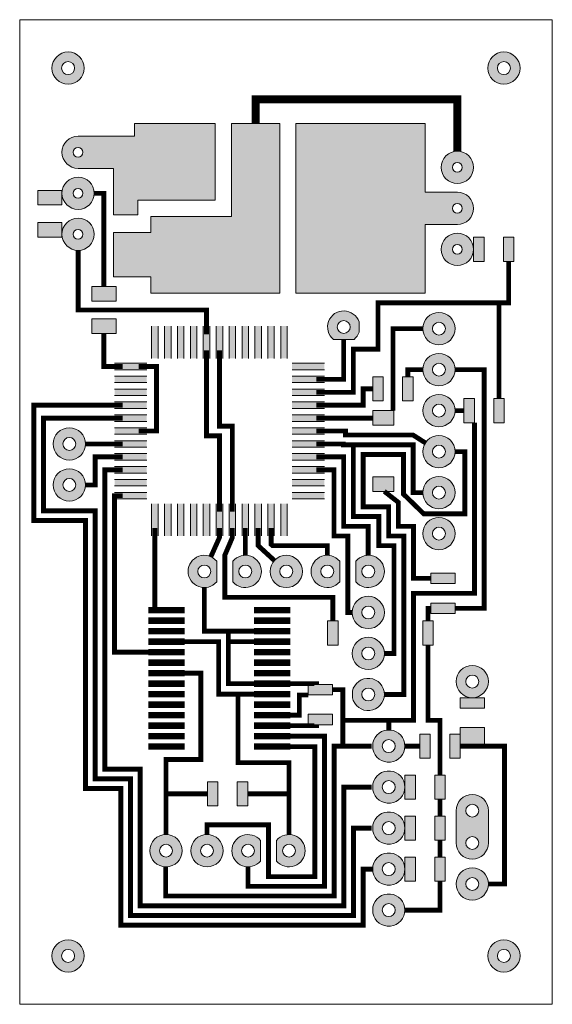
# Model space of a CAD drawing. Header units: millimetres. Extents: x 1042.2 to 1122.8, y 609 to 670.
# Tile 1 of 2: x 1042.2 to 1075.2, y 609 to 670. Entities that reach past the tile are written whole.
import ezdxf

# ---------------------------------------------------------------- set-up
doc = ezdxf.new("R2010")
doc.units = ezdxf.units.MM
doc.layers.add('temp', color=7, linetype='Continuous')
doc.layers.add('Проводники', color=5, linetype='Continuous', lineweight=20)

msp = doc.modelspace()

# ---------------------------------------------------------------- hatches: boundary and pattern name
at = {"layer": 'temp'}
for points in [[(1045.154, 666.553, 0.414214), (1045.554, 666.953, 1), (1044.754, 666.953, 0.414214), (1045.154, 666.553), (1045.154, 665.953, -0.414214), (1044.154, 666.953, -1), (1046.154, 666.953, -0.414214), (1045.154, 665.953)], [(1072.154, 666.553, 0.414214), (1072.554, 666.953, 1), (1071.754, 666.953, 0.414214), (1072.154, 666.553), (1072.154, 665.953, -0.414214), (1071.154, 666.953, -1), (1073.154, 666.953, -0.414214), (1072.154, 665.953)], [(1070.922, 656.474), (1070.272, 656.474), (1070.272, 654.974), (1070.922, 654.974)], [(1072.772, 656.474), (1072.122, 656.474), (1072.122, 654.974), (1072.772, 654.974)], [(1068.13, 650.414, 0.414214), (1068.53, 650.814, 1), (1067.73, 650.814, 0.414214), (1068.13, 650.414), (1068.13, 649.814, -0.414214), (1067.13, 650.814, -1), (1069.13, 650.814, -0.414214), (1068.13, 649.814)], [(1068.13, 647.874, 0.414214), (1068.53, 648.274, 1), (1067.73, 648.274, 0.414214), (1068.13, 647.874), (1068.13, 647.274, -0.414214), (1067.13, 648.274, -1), (1069.13, 648.274, -0.414214), (1068.13, 647.274)], [(1064.03, 646.332), (1064.68, 646.332), (1064.68, 647.832), (1064.03, 647.832)], [(1065.88, 646.332), (1066.53, 646.332), (1066.53, 647.832), (1065.88, 647.832)], [(1068.13, 645.334, 0.414214), (1068.53, 645.734, 1), (1067.73, 645.734, 0.414214), (1068.13, 645.334), (1068.13, 644.734, -0.414214), (1067.13, 645.734, -1), (1069.13, 645.734, -0.414214), (1068.13, 644.734)], [(1070.33, 646.484), (1069.68, 646.484), (1069.68, 644.984), (1070.33, 644.984)], [(1072.18, 646.484), (1071.53, 646.484), (1071.53, 644.984), (1072.18, 644.984)], [(1065.33, 644.832), (1065.33, 645.732), (1064.03, 645.732), (1064.03, 644.832)], [(1045.23, 643.269, 0.414214), (1045.63, 643.669, 1), (1044.83, 643.669, 0.414214), (1045.23, 643.269), (1045.23, 642.669, -0.414214), (1044.23, 643.669, -1), (1046.23, 643.669, -0.414214), (1045.23, 642.669)], [(1068.13, 642.794, 0.414214), (1068.53, 643.194, 1), (1067.73, 643.194, 0.414214), (1068.13, 642.794), (1068.13, 642.194, -0.414214), (1067.13, 643.194, -1), (1069.13, 643.194, -0.414214), (1068.13, 642.194)], [(1045.23, 640.729, 0.414214), (1045.63, 641.129, 1), (1044.83, 641.129, 0.414214), (1045.23, 640.729), (1045.23, 640.129, -0.414214), (1044.23, 641.129, -1), (1046.23, 641.129, -0.414214), (1045.23, 640.129)], [(1065.33, 640.732), (1065.33, 641.632), (1064.03, 641.632), (1064.03, 640.732)], [(1068.13, 640.254, 0.414214), (1068.53, 640.654, 1), (1067.73, 640.654, 0.414214), (1068.13, 640.254), (1068.13, 639.654, -0.414214), (1067.13, 640.654, -1), (1069.13, 640.654, -0.414214), (1068.13, 639.654)], [(1068.13, 637.714, 0.414214), (1068.53, 638.114, 1), (1067.73, 638.114, 0.414214), (1068.13, 637.714), (1068.13, 637.114, -0.414214), (1067.13, 638.114, -1), (1069.13, 638.114, -0.414214), (1068.13, 637.114)], [(1058.27, 635.769, 0.414214), (1058.67, 635.369, 1), (1058.67, 636.169, 0.414214), (1058.27, 635.769), (1057.67, 635.769, -0.414214), (1058.67, 636.769, -1), (1058.67, 634.769, -0.414214), (1057.67, 635.769)], [(1069.13, 635.014), (1069.13, 635.664), (1067.63, 635.664), (1067.63, 635.014)], [(1063.75, 632.829, 0.414214), (1064.15, 633.229, 1), (1063.35, 633.229, 0.414214), (1063.75, 632.829), (1063.75, 632.229, -0.414214), (1062.75, 633.229, -1), (1064.75, 633.229, -0.414214), (1063.75, 632.229)], [(1069.13, 633.164), (1069.13, 633.814), (1067.63, 633.814), (1067.63, 633.164)], [(1061.23, 631.209), (1061.88, 631.209), (1061.88, 632.709), (1061.23, 632.709)], [(1067.13, 631.209), (1067.78, 631.209), (1067.78, 632.709), (1067.13, 632.709)], [(1063.75, 630.289, 0.414214), (1064.15, 630.689, 1), (1063.35, 630.689, 0.414214), (1063.75, 630.289), (1063.75, 629.689, -0.414214), (1062.75, 630.689, -1), (1064.75, 630.689, -0.414214), (1063.75, 629.689)], [(1070.195, 628.549, 0.414214), (1070.595, 628.949, 1), (1069.795, 628.949, 0.414214), (1070.195, 628.549), (1070.195, 627.949, -0.414214), (1069.195, 628.949, -1), (1071.195, 628.949, -0.414214), (1070.195, 627.949)], [(1060.03, 628.769), (1060.03, 628.119), (1061.53, 628.119), (1061.53, 628.769)], [(1070.945, 627.299), (1070.945, 627.949), (1069.445, 627.949), (1069.445, 627.299)], [(1060.03, 626.919), (1060.03, 626.269), (1061.53, 626.269), (1061.53, 626.919)], [(1067.595, 625.699), (1066.945, 625.699), (1066.945, 624.199), (1067.595, 624.199)], [(1069.445, 625.699), (1068.795, 625.699), (1068.795, 624.199), (1069.445, 624.199)], [(1066.67, 623.159), (1066.02, 623.159), (1066.02, 621.659), (1066.67, 621.659)], [(1068.52, 623.159), (1067.87, 623.159), (1067.87, 621.659), (1068.52, 621.659)], [(1053.78, 621.244), (1054.43, 621.244), (1054.43, 622.744), (1053.78, 622.744)], [(1055.63, 621.244), (1056.28, 621.244), (1056.28, 622.744), (1055.63, 622.744)], [(1066.67, 620.619), (1066.02, 620.619), (1066.02, 619.119), (1066.67, 619.119)], [(1068.52, 620.619), (1067.87, 620.619), (1067.87, 619.119), (1068.52, 619.119)], [(1050.82, 618.469, 0.414214), (1051.22, 618.069, 1), (1051.22, 618.869, 0.414214), (1050.82, 618.469), (1050.22, 618.469, -0.414214), (1051.22, 619.469, -1), (1051.22, 617.469, -0.414214), (1050.22, 618.469)], [(1053.36, 618.469, 0.414214), (1053.76, 618.069, 1), (1053.76, 618.869, 0.414214), (1053.36, 618.469), (1052.76, 618.469, -0.414214), (1053.76, 619.469, -1), (1053.76, 617.469, -0.414214), (1052.76, 618.469)], [(1066.67, 618.079), (1066.02, 618.079), (1066.02, 616.579), (1066.67, 616.579)], [(1068.52, 618.079), (1067.87, 618.079), (1067.87, 616.579), (1068.52, 616.579)], [(1070.195, 616.009, 0.414214), (1070.595, 616.409, 1), (1069.795, 616.409, 0.414214), (1070.195, 616.009), (1070.195, 615.409, -0.414214), (1069.195, 616.409, -1), (1071.195, 616.409, -0.414214), (1070.195, 615.409)], [(1045.154, 611.553, 0.414214), (1045.554, 611.953, 1), (1044.754, 611.953, 0.414214), (1045.154, 611.553), (1045.154, 610.953, -0.414214), (1044.154, 611.953, -1), (1046.154, 611.953, -0.414214), (1045.154, 610.953)], [(1072.154, 611.553, 0.414214), (1072.554, 611.953, 1), (1071.754, 611.953, 0.414214), (1072.154, 611.553), (1072.154, 610.953, -0.414214), (1071.154, 611.953, -1), (1073.154, 611.953, -0.414214), (1072.154, 610.953)]]:
    msp.add_hatch(color=256, dxfattribs=at).paths.add_polyline_path(points)
at = {"layer": 'temp', "lineweight": 0}
h = msp.add_hatch(color=256, dxfattribs=at)
h.paths.add_polyline_path([(1054.272, 663.514), (1049.272, 663.514), (1049.272, 662.739), (1045.772, 662.739, 1), (1045.772, 660.739), (1047.972, 660.739), (1047.972, 657.864), (1049.472, 657.864), (1049.472, 658.764), (1054.272, 658.764)])
h.paths.add_polyline_path([(1045.472, 661.739, -1), (1046.072, 661.739, -1)], flags=16)
for points in [[(1055.272, 657.764), (1050.272, 657.764), (1050.272, 656.764), (1047.972, 656.764), (1047.972, 654.014), (1050.272, 654.014), (1050.272, 653.014), (1058.272, 653.014), (1058.272, 663.514), (1055.272, 663.514)], [(1044.772, 658.479), (1044.772, 659.379), (1043.272, 659.379), (1043.272, 658.479)], [(1043.272, 657.379), (1043.272, 656.479), (1044.772, 656.479), (1044.772, 657.379)], [(1046.622, 653.414), (1046.622, 652.514), (1048.122, 652.514), (1048.122, 653.414)], [(1046.622, 651.414), (1046.622, 650.514), (1048.122, 650.514), (1048.122, 651.414)], [(1070.945, 626.099), (1069.445, 626.099), (1069.445, 624.949), (1070.945, 624.949)]]:
    msp.add_hatch(color=256, dxfattribs=at).paths.add_polyline_path(points)
h = msp.add_hatch(color=256, dxfattribs=at)
h.paths.add_polyline_path([(1067.272, 659.264), (1067.272, 663.514), (1059.272, 663.514), (1059.272, 653.014), (1067.272, 653.014), (1067.272, 657.264), (1069.272, 657.264, 1), (1069.272, 659.264)])
h.paths.add_polyline_path([(1069.572, 658.264, -1), (1068.972, 658.264, -1)], flags=16)
h = msp.add_hatch(color=256, dxfattribs=at)
h.paths.add_polyline_path([(1070.272, 660.804, 1), (1068.272, 660.804, 1)])
h.paths.add_polyline_path([(1068.972, 660.804, -1), (1069.572, 660.804, -1)], flags=16)
h = msp.add_hatch(color=256, dxfattribs=at)
h.paths.add_polyline_path([(1046.772, 659.199, 1), (1044.772, 659.199, 1)])
h.paths.add_polyline_path([(1045.472, 659.199, -1), (1046.072, 659.199, -1)], flags=16)
h = msp.add_hatch(color=256, dxfattribs=at)
h.paths.add_polyline_path([(1044.772, 656.659, 1), (1046.772, 656.659, 1)])
h.paths.add_polyline_path([(1046.072, 656.659, -1), (1045.472, 656.659, -1)], flags=16)
h = msp.add_hatch(color=256, dxfattribs=at)
h.paths.add_polyline_path([(1068.272, 655.724, 1), (1070.272, 655.724, 1)])
h.paths.add_polyline_path([(1069.572, 655.724, -1), (1068.972, 655.724, -1)], flags=16)
h = msp.add_hatch(color=256, dxfattribs=at)
h.paths.add_polyline_path([(1061.592, 650.144), (1062.868, 650.144, 0.141248), (1063.18, 650.602), (1063.18, 651.226, 1.328962)])
h.paths.add_polyline_path([(1062.63, 650.914, -1), (1061.83, 650.914, -1)], flags=16)
at = {"layer": 'temp'}
h = msp.add_hatch(color=256, dxfattribs=at)
h.paths.add_polyline_path([(1050.33, 650.969), (1050.33, 648.969), (1050.53, 648.969), (1050.53, 650.969)])
h.paths.add_polyline_path([(1050.53, 650.969), (1050.53, 648.969), (1050.73, 648.969), (1050.73, 650.969)])
h = msp.add_hatch(color=256, dxfattribs=at)
h.paths.add_polyline_path([(1051.13, 650.969), (1051.13, 648.969), (1051.33, 648.969), (1051.33, 650.969)])
h.paths.add_polyline_path([(1051.33, 650.969), (1051.33, 648.969), (1051.53, 648.969), (1051.53, 650.969)])
h = msp.add_hatch(color=256, dxfattribs=at)
h.paths.add_polyline_path([(1051.93, 650.969), (1051.93, 648.969), (1052.13, 648.969), (1052.13, 650.969)])
h.paths.add_polyline_path([(1052.13, 650.969), (1052.13, 648.969), (1052.33, 648.969), (1052.33, 650.969)])
h = msp.add_hatch(color=256, dxfattribs=at)
h.paths.add_polyline_path([(1052.73, 650.969), (1052.73, 648.969), (1052.93, 648.969), (1052.93, 650.969)])
h.paths.add_polyline_path([(1052.93, 650.969), (1052.93, 648.969), (1053.13, 648.969), (1053.13, 650.969)])
h = msp.add_hatch(color=256, dxfattribs=at)
h.paths.add_polyline_path([(1053.53, 650.969), (1053.53, 648.969), (1053.73, 648.969), (1053.73, 650.969)])
h.paths.add_polyline_path([(1053.73, 650.969), (1053.73, 648.969), (1053.93, 648.969), (1053.93, 650.969)])
h = msp.add_hatch(color=256, dxfattribs=at)
h.paths.add_polyline_path([(1054.33, 650.969), (1054.33, 648.969), (1054.53, 648.969), (1054.53, 650.969)])
h.paths.add_polyline_path([(1054.53, 650.969), (1054.53, 648.969), (1054.73, 648.969), (1054.73, 650.969)])
h = msp.add_hatch(color=256, dxfattribs=at)
h.paths.add_polyline_path([(1055.13, 650.969), (1055.13, 648.969), (1055.33, 648.969), (1055.33, 650.969)])
h.paths.add_polyline_path([(1055.33, 650.969), (1055.33, 648.969), (1055.53, 648.969), (1055.53, 650.969)])
h = msp.add_hatch(color=256, dxfattribs=at)
h.paths.add_polyline_path([(1055.93, 650.969), (1055.93, 648.969), (1056.13, 648.969), (1056.13, 650.969)])
h.paths.add_polyline_path([(1056.13, 650.969), (1056.13, 648.969), (1056.33, 648.969), (1056.33, 650.969)])
h = msp.add_hatch(color=256, dxfattribs=at)
h.paths.add_polyline_path([(1056.73, 650.969), (1056.73, 648.969), (1056.93, 648.969), (1056.93, 650.969)])
h.paths.add_polyline_path([(1056.93, 650.969), (1056.93, 648.969), (1057.13, 648.969), (1057.13, 650.969)])
h = msp.add_hatch(color=256, dxfattribs=at)
h.paths.add_polyline_path([(1057.53, 650.969), (1057.53, 648.969), (1057.73, 648.969), (1057.73, 650.969)])
h.paths.add_polyline_path([(1057.73, 650.969), (1057.73, 648.969), (1057.93, 648.969), (1057.93, 650.969)])
h = msp.add_hatch(color=256, dxfattribs=at)
h.paths.add_polyline_path([(1058.33, 650.969), (1058.33, 648.969), (1058.53, 648.969), (1058.53, 650.969)])
h.paths.add_polyline_path([(1058.53, 650.969), (1058.53, 648.969), (1058.73, 648.969), (1058.73, 650.969)])
h = msp.add_hatch(color=256, dxfattribs=at)
h.paths.add_polyline_path([(1048.03, 648.669), (1050.03, 648.669), (1050.03, 648.469), (1048.03, 648.469)])
h.paths.add_polyline_path([(1048.03, 648.469), (1050.03, 648.469), (1050.03, 648.269), (1048.03, 648.269)])
h = msp.add_hatch(color=256, dxfattribs=at)
h.paths.add_polyline_path([(1061.03, 648.669), (1059.03, 648.669), (1059.03, 648.469), (1061.03, 648.469)])
h.paths.add_polyline_path([(1061.03, 648.469), (1059.03, 648.469), (1059.03, 648.269), (1061.03, 648.269)])
h = msp.add_hatch(color=256, dxfattribs=at)
h.paths.add_polyline_path([(1048.03, 647.869), (1050.03, 647.869), (1050.03, 647.669), (1048.03, 647.669)])
h.paths.add_polyline_path([(1048.03, 647.669), (1050.03, 647.669), (1050.03, 647.469), (1048.03, 647.469)])
h = msp.add_hatch(color=256, dxfattribs=at)
h.paths.add_polyline_path([(1061.03, 647.869), (1059.03, 647.869), (1059.03, 647.669), (1061.03, 647.669)])
h.paths.add_polyline_path([(1061.03, 647.669), (1059.03, 647.669), (1059.03, 647.469), (1061.03, 647.469)])
h = msp.add_hatch(color=256, dxfattribs=at)
h.paths.add_polyline_path([(1048.03, 647.069), (1050.03, 647.069), (1050.03, 646.869), (1048.03, 646.869)])
h.paths.add_polyline_path([(1048.03, 646.869), (1050.03, 646.869), (1050.03, 646.669), (1048.03, 646.669)])
h = msp.add_hatch(color=256, dxfattribs=at)
h.paths.add_polyline_path([(1061.03, 647.069), (1059.03, 647.069), (1059.03, 646.869), (1061.03, 646.869)])
h.paths.add_polyline_path([(1061.03, 646.869), (1059.03, 646.869), (1059.03, 646.669), (1061.03, 646.669)])
h = msp.add_hatch(color=256, dxfattribs=at)
h.paths.add_polyline_path([(1048.03, 646.269), (1050.03, 646.269), (1050.03, 646.069), (1048.03, 646.069)])
h.paths.add_polyline_path([(1048.03, 646.069), (1050.03, 646.069), (1050.03, 645.869), (1048.03, 645.869)])
h = msp.add_hatch(color=256, dxfattribs=at)
h.paths.add_polyline_path([(1061.03, 646.269), (1059.03, 646.269), (1059.03, 646.069), (1061.03, 646.069)])
h.paths.add_polyline_path([(1061.03, 646.069), (1059.03, 646.069), (1059.03, 645.869), (1061.03, 645.869)])
h = msp.add_hatch(color=256, dxfattribs=at)
h.paths.add_polyline_path([(1048.03, 645.469), (1050.03, 645.469), (1050.03, 645.269), (1048.03, 645.269)])
h.paths.add_polyline_path([(1048.03, 645.269), (1050.03, 645.269), (1050.03, 645.069), (1048.03, 645.069)])
h = msp.add_hatch(color=256, dxfattribs=at)
h.paths.add_polyline_path([(1061.03, 645.469), (1059.03, 645.469), (1059.03, 645.269), (1061.03, 645.269)])
h.paths.add_polyline_path([(1061.03, 645.269), (1059.03, 645.269), (1059.03, 645.069), (1061.03, 645.069)])
h = msp.add_hatch(color=256, dxfattribs=at)
h.paths.add_polyline_path([(1048.03, 644.669), (1050.03, 644.669), (1050.03, 644.469), (1048.03, 644.469)])
h.paths.add_polyline_path([(1048.03, 644.469), (1050.03, 644.469), (1050.03, 644.269), (1048.03, 644.269)])
h = msp.add_hatch(color=256, dxfattribs=at)
h.paths.add_polyline_path([(1061.03, 644.669), (1059.03, 644.669), (1059.03, 644.469), (1061.03, 644.469)])
h.paths.add_polyline_path([(1061.03, 644.469), (1059.03, 644.469), (1059.03, 644.269), (1061.03, 644.269)])
h = msp.add_hatch(color=256, dxfattribs=at)
h.paths.add_polyline_path([(1048.03, 643.869), (1050.03, 643.869), (1050.03, 643.669), (1048.03, 643.669)])
h.paths.add_polyline_path([(1048.03, 643.669), (1050.03, 643.669), (1050.03, 643.469), (1048.03, 643.469)])
h = msp.add_hatch(color=256, dxfattribs=at)
h.paths.add_polyline_path([(1061.03, 643.869), (1059.03, 643.869), (1059.03, 643.669), (1061.03, 643.669)])
h.paths.add_polyline_path([(1061.03, 643.669), (1059.03, 643.669), (1059.03, 643.469), (1061.03, 643.469)])
h = msp.add_hatch(color=256, dxfattribs=at)
h.paths.add_polyline_path([(1048.03, 643.069), (1050.03, 643.069), (1050.03, 642.869), (1048.03, 642.869)])
h.paths.add_polyline_path([(1048.03, 642.869), (1050.03, 642.869), (1050.03, 642.669), (1048.03, 642.669)])
h = msp.add_hatch(color=256, dxfattribs=at)
h.paths.add_polyline_path([(1061.03, 643.069), (1059.03, 643.069), (1059.03, 642.869), (1061.03, 642.869)])
h.paths.add_polyline_path([(1061.03, 642.869), (1059.03, 642.869), (1059.03, 642.669), (1061.03, 642.669)])
h = msp.add_hatch(color=256, dxfattribs=at)
h.paths.add_polyline_path([(1048.03, 642.269), (1050.03, 642.269), (1050.03, 642.069), (1048.03, 642.069)])
h.paths.add_polyline_path([(1048.03, 642.069), (1050.03, 642.069), (1050.03, 641.869), (1048.03, 641.869)])
h = msp.add_hatch(color=256, dxfattribs=at)
h.paths.add_polyline_path([(1061.03, 642.269), (1059.03, 642.269), (1059.03, 642.069), (1061.03, 642.069)])
h.paths.add_polyline_path([(1061.03, 642.069), (1059.03, 642.069), (1059.03, 641.869), (1061.03, 641.869)])
h = msp.add_hatch(color=256, dxfattribs=at)
h.paths.add_polyline_path([(1048.03, 641.469), (1050.03, 641.469), (1050.03, 641.269), (1048.03, 641.269)])
h.paths.add_polyline_path([(1048.03, 641.269), (1050.03, 641.269), (1050.03, 641.069), (1048.03, 641.069)])
h = msp.add_hatch(color=256, dxfattribs=at)
h.paths.add_polyline_path([(1061.03, 641.469), (1059.03, 641.469), (1059.03, 641.269), (1061.03, 641.269)])
h.paths.add_polyline_path([(1061.03, 641.269), (1059.03, 641.269), (1059.03, 641.069), (1061.03, 641.069)])
h = msp.add_hatch(color=256, dxfattribs=at)
h.paths.add_polyline_path([(1048.03, 640.669), (1050.03, 640.669), (1050.03, 640.469), (1048.03, 640.469)])
h.paths.add_polyline_path([(1048.03, 640.469), (1050.03, 640.469), (1050.03, 640.269), (1048.03, 640.269)])
h = msp.add_hatch(color=256, dxfattribs=at)
h.paths.add_polyline_path([(1061.03, 640.669), (1059.03, 640.669), (1059.03, 640.469), (1061.03, 640.469)])
h.paths.add_polyline_path([(1061.03, 640.469), (1059.03, 640.469), (1059.03, 640.269), (1061.03, 640.269)])
h = msp.add_hatch(color=256, dxfattribs=at)
h.paths.add_polyline_path([(1050.73, 637.969), (1050.73, 639.969), (1050.53, 639.969), (1050.53, 637.969)])
h.paths.add_polyline_path([(1050.53, 637.969), (1050.53, 639.969), (1050.33, 639.969), (1050.33, 637.969)])
h = msp.add_hatch(color=256, dxfattribs=at)
h.paths.add_polyline_path([(1051.53, 637.969), (1051.53, 639.969), (1051.33, 639.969), (1051.33, 637.969)])
h.paths.add_polyline_path([(1051.33, 637.969), (1051.33, 639.969), (1051.13, 639.969), (1051.13, 637.969)])
h = msp.add_hatch(color=256, dxfattribs=at)
h.paths.add_polyline_path([(1052.33, 637.969), (1052.33, 639.969), (1052.13, 639.969), (1052.13, 637.969)])
h.paths.add_polyline_path([(1052.13, 637.969), (1052.13, 639.969), (1051.93, 639.969), (1051.93, 637.969)])
h = msp.add_hatch(color=256, dxfattribs=at)
h.paths.add_polyline_path([(1053.13, 637.969), (1053.13, 639.969), (1052.93, 639.969), (1052.93, 637.969)])
h.paths.add_polyline_path([(1052.93, 637.969), (1052.93, 639.969), (1052.73, 639.969), (1052.73, 637.969)])
h = msp.add_hatch(color=256, dxfattribs=at)
h.paths.add_polyline_path([(1053.93, 637.969), (1053.93, 639.969), (1053.73, 639.969), (1053.73, 637.969)])
h.paths.add_polyline_path([(1053.73, 637.969), (1053.73, 639.969), (1053.53, 639.969), (1053.53, 637.969)])
h = msp.add_hatch(color=256, dxfattribs=at)
h.paths.add_polyline_path([(1054.73, 637.969), (1054.73, 639.969), (1054.53, 639.969), (1054.53, 637.969)])
h.paths.add_polyline_path([(1054.53, 637.969), (1054.53, 639.969), (1054.33, 639.969), (1054.33, 637.969)])
h = msp.add_hatch(color=256, dxfattribs=at)
h.paths.add_polyline_path([(1055.53, 637.969), (1055.53, 639.969), (1055.33, 639.969), (1055.33, 637.969)])
h.paths.add_polyline_path([(1055.33, 637.969), (1055.33, 639.969), (1055.13, 639.969), (1055.13, 637.969)])
h = msp.add_hatch(color=256, dxfattribs=at)
h.paths.add_polyline_path([(1056.33, 637.969), (1056.33, 639.969), (1056.13, 639.969), (1056.13, 637.969)])
h.paths.add_polyline_path([(1056.13, 637.969), (1056.13, 639.969), (1055.93, 639.969), (1055.93, 637.969)])
h = msp.add_hatch(color=256, dxfattribs=at)
h.paths.add_polyline_path([(1057.13, 637.969), (1057.13, 639.969), (1056.93, 639.969), (1056.93, 637.969)])
h.paths.add_polyline_path([(1056.93, 637.969), (1056.93, 639.969), (1056.73, 639.969), (1056.73, 637.969)])
h = msp.add_hatch(color=256, dxfattribs=at)
h.paths.add_polyline_path([(1057.93, 637.969), (1057.93, 639.969), (1057.73, 639.969), (1057.73, 637.969)])
h.paths.add_polyline_path([(1057.73, 637.969), (1057.73, 639.969), (1057.53, 639.969), (1057.53, 637.969)])
h = msp.add_hatch(color=256, dxfattribs=at)
h.paths.add_polyline_path([(1058.73, 637.969), (1058.73, 639.969), (1058.53, 639.969), (1058.53, 637.969)])
h.paths.add_polyline_path([(1058.53, 637.969), (1058.53, 639.969), (1058.33, 639.969), (1058.33, 637.969)])
at = {"layer": 'temp', "lineweight": 0}
h = msp.add_hatch(color=256, dxfattribs=at)
h.paths.add_polyline_path([(1054.36, 635.131), (1054.36, 636.407, 2.774104)])
h.paths.add_polyline_path([(1053.99, 635.769, -1), (1053.19, 635.769, -1)], flags=16)
h = msp.add_hatch(color=256, dxfattribs=at)
h.paths.add_polyline_path([(1055.36, 636.407), (1055.36, 635.131, 2.774104)])
h.paths.add_polyline_path([(1056.53, 635.769, -1), (1055.73, 635.769, -1)], flags=16)
h = msp.add_hatch(color=256, dxfattribs=at)
h.paths.add_polyline_path([(1061.98, 635.131), (1061.98, 636.407, 2.774104)])
h.paths.add_polyline_path([(1060.81, 635.769, -1), (1061.61, 635.769, -1)], flags=16)
h = msp.add_hatch(color=256, dxfattribs=at)
h.paths.add_polyline_path([(1062.98, 636.407), (1062.98, 635.131, 2.774104)])
h.paths.add_polyline_path([(1064.15, 635.769, -1), (1063.35, 635.769, -1)], flags=16)
at = {"layer": 'temp'}
h = msp.add_hatch(color=256, dxfattribs=at)
h.paths.add_polyline_path([(1062.77, 628.348), (1062.77, 627.95, 9.949874)])
h.paths.add_polyline_path([(1064.15, 628.149, -1), (1063.35, 628.149, -1)], flags=16)
at = {"layer": 'temp', "lineweight": 0}
h = msp.add_hatch(color=256, dxfattribs=at)
h.paths.add_polyline_path([(1064.04, 625.148), (1064.04, 624.75, 9.949874)])
h.paths.add_polyline_path([(1064.62, 624.949, -1), (1065.42, 624.949, -1)], flags=16)
h = msp.add_hatch(color=256, dxfattribs=at)
h.paths.add_polyline_path([(1064.04, 622.608), (1064.04, 622.21, 9.949874)])
h.paths.add_polyline_path([(1065.42, 622.409, -1), (1064.62, 622.409, -1)], flags=16)
at = {"layer": 'temp'}
h = msp.add_hatch(color=256, dxfattribs=at)
h.paths.add_polyline_path([(1071.195, 620.949, 1), (1069.195, 620.949), (1069.195, 618.949, 1), (1071.195, 618.949)])
h.paths.add_polyline_path([(1069.795, 620.949, -1), (1070.595, 620.949, -1)], flags=16)
h.paths.add_polyline_path([(1070.595, 618.949, -1), (1069.795, 618.949, -1)], flags=16)
at = {"layer": 'temp', "lineweight": 0}
h = msp.add_hatch(color=256, dxfattribs=at)
h.paths.add_polyline_path([(1064.04, 620.068), (1064.04, 619.67, 9.949874)])
h.paths.add_polyline_path([(1065.42, 619.869, -1), (1064.62, 619.869, -1)], flags=16)
h = msp.add_hatch(color=256, dxfattribs=at)
h.paths.add_polyline_path([(1057.07, 619.107, 2.774104), (1057.07, 617.831)])
h.paths.add_polyline_path([(1055.9, 618.469, -1), (1056.7, 618.469, -1)], flags=16)
h = msp.add_hatch(color=256, dxfattribs=at)
h.paths.add_polyline_path([(1058.07, 619.107), (1058.07, 617.831, 2.774104)])
h.paths.add_polyline_path([(1059.24, 618.469, -1), (1058.44, 618.469, -1)], flags=16)
h = msp.add_hatch(color=256, dxfattribs=at)
h.paths.add_polyline_path([(1064.04, 617.528), (1064.04, 617.13, 9.949874)])
h.paths.add_polyline_path([(1065.42, 617.329, -1), (1064.62, 617.329, -1)], flags=16)
h = msp.add_hatch(color=256, dxfattribs=at)
h.paths.add_polyline_path([(1064.04, 614.988), (1064.04, 614.59, 9.949874)])
h.paths.add_polyline_path([(1065.42, 614.789, -1), (1064.62, 614.789, -1)], flags=16)

# ---------------------------------------------------------------- linework, layer by layer
at = {"layer": 'Проводники'}
for p, q in [((1075.154, 669.953), (1042.154, 669.953)), ((1042.154, 608.953), (1042.154, 669.953)), ((1075.154, 669.953), (1075.154, 608.953)), ((1075.154, 608.953), (1042.154, 608.953))]:
    msp.add_line(p, q, dxfattribs=at)
at = {"layer": 'Проводники', "lineweight": 0}
for p, q in [((1058.272, 663.514), (1055.272, 663.514)), ((1047.972, 657.864), (1047.972, 660.739)), ((1050.33, 648.969), (1050.33, 650.969)), ((1050.73, 648.969), (1050.73, 650.969)), ((1051.13, 648.969), (1051.13, 650.969)), ((1051.53, 648.969), (1051.53, 650.969)), ((1051.93, 648.969), (1051.93, 650.969)), ((1052.33, 648.969), (1052.33, 650.969)), ((1052.73, 648.969), (1052.73, 650.969)), ((1053.13, 648.969), (1053.13, 650.969)), ((1053.53, 648.969), (1053.53, 650.969)), ((1053.93, 648.969), (1053.93, 650.969)), ((1054.33, 648.969), (1054.33, 650.969)), ((1054.73, 648.969), (1054.73, 650.969)), ((1055.13, 648.969), (1055.13, 650.969)), ((1055.53, 648.969), (1055.53, 650.969)), ((1055.93, 648.969), (1055.93, 650.969)), ((1056.33, 648.969), (1056.33, 650.969)), ((1056.73, 648.969), (1056.73, 650.969)), ((1057.13, 648.969), (1057.13, 650.969)), ((1057.53, 648.969), (1057.53, 650.969)), ((1057.93, 648.969), (1057.93, 650.969)), ((1058.33, 648.969), (1058.33, 650.969)), ((1058.73, 648.969), (1058.73, 650.969)), ((1063.18, 651.226), (1063.18, 650.602)), ((1061.592, 650.144), (1062.868, 650.144)), ((1050.03, 648.669), (1048.03, 648.669)), ((1059.03, 648.669), (1061.03, 648.669)), ((1050.03, 648.269), (1048.03, 648.269)), ((1050.03, 647.869), (1048.03, 647.869)), ((1059.03, 648.269), (1061.03, 648.269)), ((1059.03, 647.869), (1061.03, 647.869)), ((1050.03, 647.469), (1048.03, 647.469)), ((1059.03, 647.469), (1061.03, 647.469)), ((1050.03, 647.069), (1048.03, 647.069)), ((1050.03, 646.669), (1048.03, 646.669)), ((1059.03, 647.069), (1061.03, 647.069)), ((1059.03, 646.669), (1061.03, 646.669)), ((1050.03, 646.269), (1048.03, 646.269)), ((1059.03, 646.269), (1061.03, 646.269)), ((1050.03, 645.869), (1048.03, 645.869)), ((1050.03, 645.469), (1048.03, 645.469)), ((1059.03, 645.869), (1061.03, 645.869)), ((1059.03, 645.469), (1061.03, 645.469)), ((1050.03, 645.069), (1048.03, 645.069)), ((1059.03, 645.069), (1061.03, 645.069)), ((1050.03, 644.669), (1048.03, 644.669)), ((1050.03, 644.269), (1048.03, 644.269)), ((1059.03, 644.669), (1061.03, 644.669)), ((1059.03, 644.269), (1061.03, 644.269)), ((1050.03, 643.869), (1048.03, 643.869)), ((1059.03, 643.869), (1061.03, 643.869)), ((1050.03, 643.469), (1048.03, 643.469)), ((1050.03, 643.069), (1048.03, 643.069)), ((1059.03, 643.469), (1061.03, 643.469)), ((1059.03, 643.069), (1061.03, 643.069)), ((1050.03, 642.669), (1048.03, 642.669)), ((1059.03, 642.669), (1061.03, 642.669)), ((1050.03, 642.269), (1048.03, 642.269)), ((1050.03, 641.869), (1048.03, 641.869)), ((1059.03, 642.269), (1061.03, 642.269)), ((1059.03, 641.869), (1061.03, 641.869)), ((1050.03, 641.469), (1048.03, 641.469)), ((1059.03, 641.469), (1061.03, 641.469)), ((1050.03, 641.069), (1048.03, 641.069)), ((1050.03, 640.669), (1048.03, 640.669)), ((1059.03, 641.069), (1061.03, 641.069)), ((1059.03, 640.669), (1061.03, 640.669)), ((1050.03, 640.269), (1048.03, 640.269)), ((1050.33, 639.969), (1050.33, 637.969)), ((1050.73, 639.969), (1050.73, 637.969)), ((1051.13, 639.969), (1051.13, 637.969)), ((1051.53, 639.969), (1051.53, 637.969)), ((1051.93, 639.969), (1051.93, 637.969)), ((1052.33, 639.969), (1052.33, 637.969)), ((1052.73, 639.969), (1052.73, 637.969)), ((1053.13, 639.969), (1053.13, 637.969)), ((1053.53, 639.969), (1053.53, 637.969)), ((1053.93, 639.969), (1053.93, 637.969)), ((1054.33, 639.969), (1054.33, 637.969)), ((1054.73, 639.969), (1054.73, 637.969)), ((1055.13, 639.969), (1055.13, 637.969)), ((1055.53, 639.969), (1055.53, 637.969)), ((1055.93, 639.969), (1055.93, 637.969)), ((1056.33, 639.969), (1056.33, 637.969)), ((1056.73, 639.969), (1056.73, 637.969)), ((1057.13, 639.969), (1057.13, 637.969)), ((1057.53, 639.969), (1057.53, 637.969)), ((1057.93, 639.969), (1057.93, 637.969)), ((1058.33, 639.969), (1058.33, 637.969)), ((1058.73, 639.969), (1058.73, 637.969)), ((1059.03, 640.269), (1061.03, 640.269)), ((1062.77, 627.95), (1062.77, 628.348)), ((1069.195, 620.949), (1069.195, 618.949)), ((1071.195, 620.949), (1071.195, 618.949))]:
    msp.add_line(p, q, dxfattribs=at)
at = {"layer": 'Проводники'}
for points, const_width in [([(1069.272, 661.804), (1069.272, 665.014), (1056.772, 665.014), (1056.772, 663.514)], 0.5), ([(1046.772, 659.199), (1047.372, 659.199), (1047.372, 653.414)], 0.3), ([(1053.73, 650.469), (1053.73, 651.964), (1045.772, 651.964), (1045.772, 655.659)], 0.3), ([(1060.53, 646.869), (1062.83, 646.869), (1062.83, 649.544), (1064.355, 649.544), (1064.355, 652.414), (1072.447, 652.414), (1072.447, 654.974)], 0.3), ([(1071.855, 646.484), (1071.855, 652.414)], 0.3), ([(1067.13, 650.814), (1065.28, 650.814), (1065.28, 645.732)], 0.3), ([(1048.53, 648.469), (1047.372, 648.469), (1047.372, 650.514)], 0.3), ([(1060.53, 647.669), (1062.23, 647.669), (1062.23, 650.144)], 0.3), ([(1053.73, 649.469), (1053.73, 644.169), (1054.53, 644.169), (1054.53, 639.469)], 0.3), ([(1055.33, 639.469), (1055.33, 644.769), (1054.53, 644.769), (1054.53, 649.469)], 0.3), ([(1049.53, 644.469), (1050.63, 644.469), (1050.63, 648.469), (1049.53, 648.469)], 0.3), ([(1066.205, 647.832), (1066.205, 648.274), (1067.13, 648.274)], 0.3), ([(1069.13, 633.489), (1070.93, 633.489), (1070.93, 648.274), (1069.13, 648.274)], 0.3), ([(1060.53, 646.069), (1063.43, 646.069), (1063.43, 647.082), (1064.03, 647.082)], 0.3), ([(1048.53, 646.069), (1043.03, 646.069), (1043.03, 638.929), (1046.23, 638.929), (1046.23, 622.319), (1048.42, 622.319), (1048.42, 613.859), (1063.44, 613.859), (1063.44, 617.329), (1064.04, 617.329)], 0.3), ([(1048.53, 645.269), (1043.63, 645.269), (1043.63, 639.529), (1046.83, 639.529), (1046.83, 622.919), (1049.02, 622.919), (1049.02, 614.459), (1062.84, 614.459), (1062.84, 619.869), (1063.97, 619.869)], 0.3), ([(1060.53, 645.269), (1064.03, 645.269)], 0.3), ([(1069.68, 645.734), (1069.13, 645.734)], 0.3), ([(1062.17, 626.549), (1066.55, 626.549), (1066.55, 634.414), (1070.33, 634.414), (1070.33, 644.984)], 0.3), ([(1060.53, 644.469), (1062.342, 644.469), (1062.342, 644.225), (1066.53, 644.219), (1067.33, 643.707)], 0.3), ([(1048.53, 643.669), (1046.23, 643.669)], 0.3), ([(1060.53, 643.669), (1062.21, 643.669), (1062.21, 643.619), (1066.53, 643.619), (1066.53, 640.654), (1067.13, 640.654)], 0.3), ([(1064.75, 630.689), (1065.35, 630.689), (1065.35, 637.369), (1064.41, 637.369), (1064.41, 639.169), (1062.83, 639.169), (1062.83, 643.619)], 0.3), ([(1048.53, 642.869), (1046.83, 642.869), (1046.83, 641.129), (1046.23, 641.129)], 0.3), ([(1063.75, 636.769), (1063.75, 638.569), (1062.23, 638.569), (1062.23, 642.869), (1060.53, 642.869)], 0.3), ([(1069.13, 643.194), (1069.73, 643.194), (1069.73, 639.341), (1067.188, 639.341), (1065.93, 640.563), (1065.93, 643.019), (1063.43, 643.019), (1063.43, 639.769), (1065.01, 639.769), (1065.01, 637.969), (1065.95, 637.969), (1065.95, 628.149), (1064.75, 628.149)], 0.3), ([(1048.53, 642.069), (1047.43, 642.069), (1047.43, 623.519), (1049.62, 623.519), (1049.62, 615.059), (1062.24, 615.059), (1062.24, 622.409), (1063.97, 622.409)], 0.3), ([(1060.53, 642.069), (1061.63, 642.069), (1061.63, 637.969), (1062.48, 637.969), (1062.48, 633.229), (1062.75, 633.229)], 0.3), ([(1048.53, 640.469), (1048.03, 640.469), (1048.03, 630.769), (1050.63, 630.769)], 0.3), ([(1067.63, 635.339), (1066.55, 635.339), (1066.55, 638.569), (1065.61, 638.569), (1065.61, 640.055), (1064.743, 640.732)], 0.3), ([(1050.53, 638.469), (1050.53, 633.369)], 0.3), ([(1054.53, 638.469), (1054.53, 637.869), (1053.998, 636.682)], 0.3), ([(1061.555, 632.709), (1061.555, 634.169), (1054.86, 634.169), (1054.86, 636.769), (1055.33, 637.869), (1055.33, 638.469)], 0.3), ([(1056.13, 638.469), (1056.13, 636.769)], 0.3), ([(1056.93, 638.469), (1056.93, 637.369), (1057.934, 636.446)], 0.3), ([(1061.21, 636.769), (1061.21, 637.369), (1057.816, 637.369), (1057.73, 637.449), (1057.73, 638.469)], 0.3), ([(1053.59, 634.769), (1053.59, 632.069), (1055.08, 632.069), (1055.08, 628.819), (1056.68, 628.819)], 0.3), ([(1052.38, 633.369), (1050.13, 633.369)], 0.4), ([(1056.68, 633.369), (1058.93, 633.369)], 0.4), ([(1067.455, 632.709), (1067.455, 633.489), (1067.63, 633.489)], 0.3), ([(1052.38, 632.719), (1050.13, 632.719)], 0.4), ([(1056.68, 632.719), (1058.93, 632.719)], 0.4), ([(1052.38, 632.069), (1050.13, 632.069)], 0.4), ([(1056.68, 632.069), (1055.08, 632.069)], 0.3), ([(1056.68, 632.069), (1058.93, 632.069)], 0.4), ([(1052.38, 631.419), (1050.13, 631.419)], 0.4), ([(1052.38, 631.419), (1054.48, 631.419), (1054.48, 628.169), (1056.213, 628.169), (1056.68, 628.169)], 0.3), ([(1056.68, 631.419), (1055.08, 631.419)], 0.3), ([(1056.68, 631.419), (1058.93, 631.419)], 0.4), ([(1068.195, 623.159), (1068.195, 626.549), (1067.455, 626.549), (1067.455, 631.209)], 0.3), ([(1052.38, 630.769), (1050.13, 630.769)], 0.4), ([(1056.68, 630.769), (1058.93, 630.769)], 0.4), ([(1052.38, 630.119), (1050.13, 630.119)], 0.4), ([(1056.68, 630.119), (1058.93, 630.119)], 0.4), ([(1052.38, 629.469), (1050.13, 629.469)], 0.4), ([(1051.22, 619.469), (1051.22, 624.119), (1053.38, 624.119), (1053.38, 629.469), (1052.38, 629.469)], 0.3), ([(1056.68, 629.469), (1058.93, 629.469)], 0.4), ([(1052.38, 628.819), (1050.13, 628.819)], 0.4), ([(1056.68, 628.819), (1058.93, 628.819)], 0.4), ([(1058.93, 628.819), (1060.55, 628.819), (1060.55, 628.769)], 0.3), ([(1052.38, 628.169), (1050.13, 628.169)], 0.4), ([(1055.68, 628.169), (1055.68, 623.919), (1058.84, 623.919), (1058.84, 619.469)], 0.3), ([(1056.68, 628.169), (1058.93, 628.169)], 0.4), ([(1062.17, 624.949), (1062.17, 628.444), (1061.53, 628.444)], 0.3), ([(1052.38, 627.519), (1050.13, 627.519)], 0.4), ([(1056.68, 627.519), (1058.93, 627.519)], 0.4), ([(1058.93, 626.869), (1059.48, 626.869), (1059.48, 628.119), (1060.03, 628.119)], 0.3), ([(1052.38, 626.869), (1050.13, 626.869)], 0.4), ([(1056.68, 626.869), (1058.93, 626.869)], 0.4), ([(1065.02, 625.949), (1065.02, 626.549)], 0.3), ([(1052.38, 626.219), (1050.13, 626.219)], 0.4), ([(1056.68, 626.219), (1058.93, 626.219)], 0.4), ([(1058.93, 626.219), (1060.55, 626.219), (1060.55, 626.269)], 0.3), ([(1052.38, 625.569), (1050.13, 625.569)], 0.4), ([(1058.93, 625.569), (1061.04, 625.569), (1061.04, 616.259), (1056.3, 616.259), (1056.3, 617.469)], 0.3), ([(1056.68, 625.569), (1058.93, 625.569)], 0.4), ([(1052.38, 624.919), (1050.13, 624.919)], 0.4), ([(1051.199, 617.469), (1051.199, 615.659), (1061.64, 615.659), (1061.64, 624.949), (1063.97, 624.949)], 0.3), ([(1058.93, 624.919), (1060.44, 624.919), (1060.44, 616.859), (1057.57, 616.859), (1057.57, 620.069), (1053.76, 620.069), (1053.76, 619.469)], 0.3), ([(1056.68, 624.919), (1058.93, 624.919)], 0.4), ([(1066.02, 624.949), (1066.945, 624.949)], 0.3), ([(1071.195, 616.409), (1072.195, 616.409), (1072.195, 624.949), (1069.445, 624.949)], 0.3), ([(1053.78, 621.994), (1051.22, 621.994)], 0.3), ([(1056.28, 621.994), (1058.84, 621.994)], 0.3), ([(1068.195, 620.619), (1068.195, 621.659)], 0.3), ([(1068.195, 619.119), (1068.195, 618.079)], 0.3), ([(1068.195, 616.579), (1068.195, 614.789), (1066.02, 614.789)], 0.3)]:
    msp.add_lwpolyline(points, dxfattribs=dict(at, const_width=const_width))
at = {"layer": 'Проводники', "lineweight": 0}
for points in [[(1049.272, 662.739), (1049.272, 663.514)], [(1054.272, 663.514), (1049.272, 663.514)], [(1058.272, 663.514), (1058.272, 653.014), (1050.272, 653.014)], [(1054.272, 658.764), (1054.272, 663.514)], [(1055.272, 657.764), (1055.272, 663.514)], [(1059.272, 663.514), (1059.272, 653.014)], [(1059.272, 663.514), (1067.272, 663.514)], [(1067.272, 659.264), (1067.272, 663.514)], [(1045.772, 662.739), (1049.272, 662.739)], [(1045.772, 660.739), (1047.972, 660.739)], [(1044.772, 659.379), (1043.272, 659.379)], [(1043.272, 659.379), (1043.272, 658.479)], [(1044.772, 658.479), (1044.772, 659.379)], [(1069.272, 659.264), (1067.272, 659.264)], [(1043.272, 658.479), (1044.772, 658.479)], [(1054.272, 658.764), (1049.472, 658.764)], [(1049.472, 658.764), (1049.472, 657.864)], [(1049.472, 657.864), (1047.972, 657.864)], [(1050.272, 656.764), (1050.272, 657.764)], [(1055.272, 657.764), (1050.272, 657.764)], [(1043.272, 656.479), (1043.272, 657.379)], [(1043.272, 657.379), (1044.772, 657.379)], [(1044.772, 657.379), (1044.772, 656.479)], [(1069.272, 657.264), (1067.272, 657.264)], [(1067.272, 653.014), (1067.272, 657.264)], [(1044.772, 656.479), (1043.272, 656.479)], [(1047.972, 654.014), (1047.972, 656.764)], [(1047.972, 656.764), (1050.272, 656.764)], [(1050.272, 654.014), (1047.972, 654.014)], [(1050.272, 653.014), (1050.272, 654.014)], [(1046.622, 652.514), (1046.622, 653.414)], [(1046.622, 653.414), (1048.122, 653.414)], [(1048.122, 653.414), (1048.122, 652.514)], [(1059.272, 653.014), (1067.272, 653.014)], [(1048.122, 652.514), (1046.622, 652.514)], [(1046.622, 650.514), (1046.622, 651.414)], [(1046.622, 651.414), (1048.122, 651.414)], [(1048.122, 651.414), (1048.122, 650.514)], [(1048.122, 650.514), (1046.622, 650.514)], [(1054.36, 635.131), (1054.36, 636.407)], [(1055.36, 635.131), (1055.36, 636.407)], [(1061.98, 635.131), (1061.98, 636.407)], [(1061.98, 635.131), (1061.98, 636.407)], [(1062.98, 635.131), (1062.98, 636.407)], [(1062.98, 635.131), (1062.98, 636.407)], [(1057.07, 617.831), (1057.07, 619.107)], [(1058.07, 617.831), (1058.07, 619.107)], [(1064.04, 614.988), (1064.04, 614.59)]]:
    msp.add_lwpolyline(points, dxfattribs=at)
for points in [[(1045.772, 662.739, 1), (1045.772, 660.739)], [(1069.272, 657.264, 1), (1069.272, 659.264)]]:
    msp.add_lwpolyline(points, format="xyb", dxfattribs=at)
for points in [[(1070.272, 654.974), (1070.922, 654.974), (1070.922, 656.474), (1070.272, 656.474)], [(1072.122, 654.974), (1072.122, 656.474), (1072.772, 656.474), (1072.772, 654.974)], [(1064.68, 647.832), (1064.68, 646.332), (1064.03, 646.332), (1064.03, 647.832)], [(1066.53, 647.832), (1065.88, 647.832), (1065.88, 646.332), (1066.53, 646.332)], [(1069.68, 644.984), (1070.33, 644.984), (1070.33, 646.484), (1069.68, 646.484)], [(1071.53, 644.984), (1071.53, 646.484), (1072.18, 646.484), (1072.18, 644.984)], [(1065.33, 645.732), (1065.33, 644.832), (1064.03, 644.832), (1064.03, 645.732)], [(1065.33, 641.632), (1065.33, 640.732), (1064.03, 640.732), (1064.03, 641.632)], [(1067.63, 635.664), (1067.63, 635.014), (1069.13, 635.014), (1069.13, 635.664)], [(1067.63, 633.814), (1069.13, 633.814), (1069.13, 633.164), (1067.63, 633.164)], [(1061.88, 632.709), (1061.23, 632.709), (1061.23, 631.209), (1061.88, 631.209)], [(1067.78, 632.709), (1067.13, 632.709), (1067.13, 631.209), (1067.78, 631.209)], [(1061.53, 628.119), (1060.03, 628.119), (1060.03, 628.769), (1061.53, 628.769)], [(1069.445, 627.949), (1069.445, 627.299), (1070.945, 627.299), (1070.945, 627.949)], [(1061.53, 626.269), (1061.53, 626.919), (1060.03, 626.919), (1060.03, 626.269)], [(1069.445, 626.099), (1070.945, 626.099), (1070.945, 624.949), (1069.445, 624.949)], [(1066.945, 624.199), (1067.595, 624.199), (1067.595, 625.699), (1066.945, 625.699)], [(1068.795, 624.199), (1068.795, 625.699), (1069.445, 625.699), (1069.445, 624.199)], [(1066.02, 621.659), (1066.67, 621.659), (1066.67, 623.159), (1066.02, 623.159)], [(1067.87, 621.659), (1067.87, 623.159), (1068.52, 623.159), (1068.52, 621.659)], [(1054.43, 622.744), (1054.43, 621.244), (1053.78, 621.244), (1053.78, 622.744)], [(1056.28, 622.744), (1055.63, 622.744), (1055.63, 621.244), (1056.28, 621.244)], [(1066.02, 619.119), (1066.67, 619.119), (1066.67, 620.619), (1066.02, 620.619)], [(1067.87, 619.119), (1067.87, 620.619), (1068.52, 620.619), (1068.52, 619.119)], [(1066.02, 616.579), (1066.67, 616.579), (1066.67, 618.079), (1066.02, 618.079)], [(1067.87, 616.579), (1067.87, 618.079), (1068.52, 618.079), (1068.52, 616.579)]]:
    msp.add_lwpolyline(points, close=True, dxfattribs=at)
at = {"layer": 'Проводники'}
for points in [[(1064.04, 625.148), (1064.04, 624.75)], [(1064.04, 622.608), (1064.04, 622.21)], [(1064.04, 620.068), (1064.04, 619.67)], [(1064.04, 617.528), (1064.04, 617.13)]]:
    msp.add_lwpolyline(points, dxfattribs=at)
at = {"layer": 'Проводники', "lineweight": 0}
for centre, radius in [((1045.154, 666.953), 1), ((1072.154, 666.953), 1), ((1045.154, 666.953), 0.4), ((1072.154, 666.953), 0.4), ((1045.772, 661.739), 0.3), ((1069.272, 660.804), 1), ((1069.272, 660.804), 0.3), ((1045.772, 659.199), 1), ((1045.772, 659.199), 0.3), ((1069.272, 658.264), 0.3), ((1045.772, 656.659), 1), ((1045.772, 656.659), 0.3), ((1069.272, 655.724), 1), ((1069.272, 655.724), 0.3), ((1068.13, 650.814), 1), ((1062.23, 650.914), 0.4), ((1068.13, 650.814), 0.4), ((1068.13, 648.274), 1), ((1068.13, 648.274), 0.4), ((1068.13, 645.734), 1), ((1068.13, 645.734), 0.4), ((1045.23, 643.669), 1), ((1068.13, 643.194), 1), ((1045.23, 643.669), 0.4), ((1068.13, 643.194), 0.4), ((1045.23, 641.129), 1), ((1045.23, 641.129), 0.4), ((1068.13, 640.654), 1), ((1068.13, 640.654), 0.4), ((1068.13, 638.114), 1), ((1068.13, 638.114), 0.4), ((1058.67, 635.769), 1), ((1053.59, 635.769), 0.4), ((1056.13, 635.769), 0.4), ((1058.67, 635.769), 0.4), ((1061.21, 635.769), 0.4), ((1063.75, 635.769), 0.4), ((1063.75, 633.229), 1), ((1063.75, 633.229), 0.4), ((1063.75, 630.689), 1), ((1063.75, 630.689), 0.4), ((1070.195, 628.949), 1), ((1070.195, 628.949), 0.4), ((1063.75, 628.149), 0.4), ((1065.02, 624.949), 0.4), ((1065.02, 622.409), 0.4), ((1070.195, 620.949), 0.4), ((1065.02, 619.869), 0.4), ((1051.22, 618.469), 1), ((1053.76, 618.469), 1), ((1070.195, 618.949), 0.4), ((1051.22, 618.469), 0.4), ((1053.76, 618.469), 0.4), ((1056.3, 618.469), 0.4), ((1058.84, 618.469), 0.4), ((1065.02, 617.329), 0.4), ((1070.195, 616.409), 1), ((1070.195, 616.409), 0.4), ((1065.02, 614.789), 0.4), ((1045.154, 611.953), 1), ((1072.154, 611.953), 1), ((1045.154, 611.953), 0.4), ((1072.154, 611.953), 0.4)]:
    msp.add_circle(centre, radius, dxfattribs=at)
for centre, start, end in [((1062.23, 650.914), 18.19487, 230.35389), ((1062.23, 650.914), 309.64611, 341.80513), ((1053.59, 635.769), 39.64611, 320.35389), ((1056.13, 635.769), 219.64611, 140.35389), ((1061.21, 635.769), 39.64611, 320.35389), ((1063.75, 635.769), 219.64611, 140.35389), ((1063.75, 628.149), 191.47834, 168.52166), ((1065.02, 624.949), 191.47834, 168.52166), ((1065.02, 622.409), 191.47834, 168.52166), ((1070.195, 620.949), 0, 180), ((1065.02, 619.869), 191.47834, 168.52166), ((1056.3, 618.469), 39.64611, 320.35389), ((1058.84, 618.469), 219.64611, 140.35389), ((1070.195, 618.949), 180, 0), ((1065.02, 617.329), 191.47834, 168.52166), ((1065.02, 614.789), 191.47834, 168.52166)]:
    msp.add_arc(centre, 1, start, end, dxfattribs=at)

doc.saveas('drawing.dxf')
